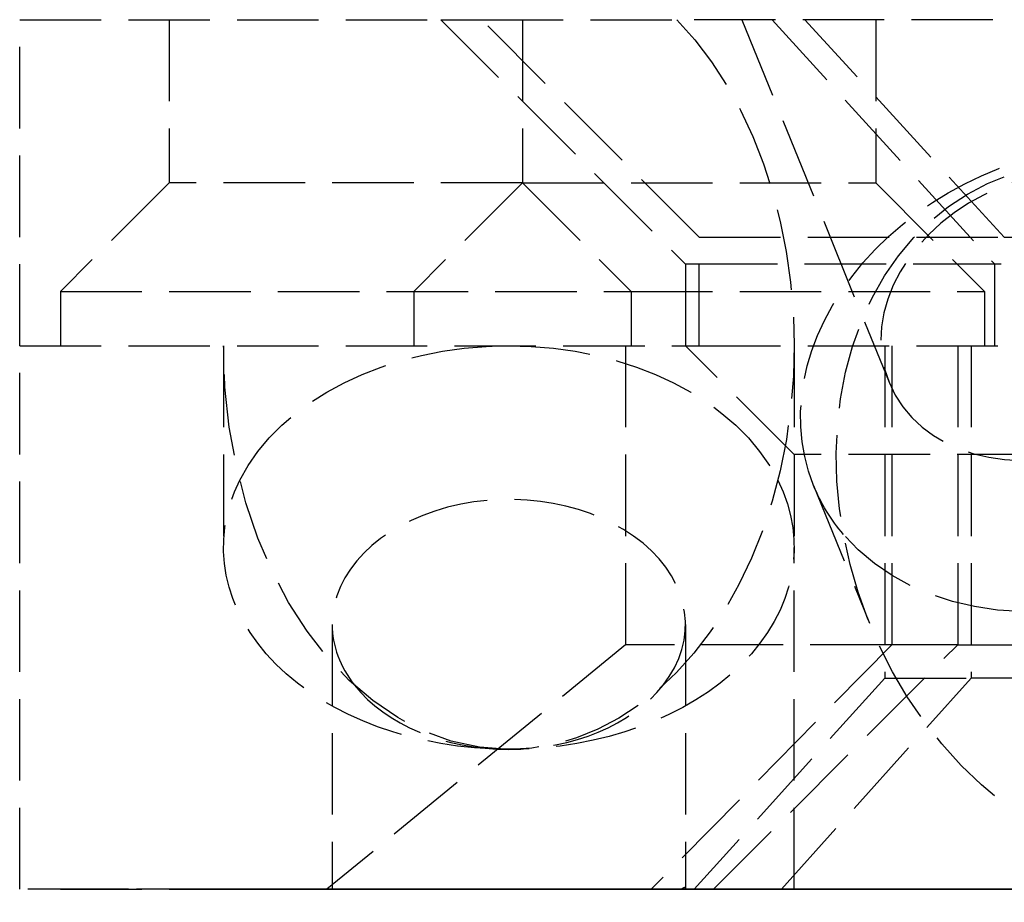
# Model space of a CAD drawing. Header units: millimetres. Extents: x -25 to 25, y -0.2 to 16.
# Tile 1 of 2: x -25 to -6.9, y -0.2 to 16. Entities that reach past the tile are written whole.
import ezdxf

# ---------------------------------------------------------------- set-up
doc = ezdxf.new("R2010")
doc.units = ezdxf.units.MM
doc.header["$LTSCALE"] = 10
doc.linetypes.add('ALLCAD_Strich', pattern=[0.2, 0.15, -0.05])
doc.layers.add('BESCH_KONT_sich_schn_ansi_2d', color=40, linetype='Continuous')
doc.layers.add('BESCH_KONT_sich_schn_grun_2d', color=10, linetype='Continuous')

msp = doc.modelspace()

# ---------------------------------------------------------------- linework, layer by layer
at = {"layer": 'BESCH_KONT_sich_schn_ansi_2d', "linetype": 'ALLCAD_Strich'}
for p, q in [((-25, 0), (-25, 0, -270)), ((-19.348, 0, -270), (-25, 0, -270)), ((25, 0), (-25, 0)), ((-21.25, 0, -240), (-21.25, 0, -243.712)), ((-21.25, 0, -180), (-21.25, 0, -183.712)), ((-21.25, 0, -120), (-21.25, 0, -123.712)), ((-21.25, 0, -60), (-21.25, 0, -63.712)), ((-21.25, 0), (-21.25, 0, -3.712)), ((-19.348, 0, -270), (-13.379, 0, -261.476)), ((-13.854, 0, -270), (-19.348, 0, -270)), ((-19.25, 0, -245.127), (-19.25, 0, -250)), ((-19.25, 0, -185.127), (-19.25, 0, -190)), ((-19.25, 0, -125.127), (-19.25, 0, -130)), ((-19.25, 0, -65.127), (-19.25, 0, -70)), ((-19.25, 0, -5.127), (-19.25, 0, -10)), ((-12.75, 0, -20.403), (-17.25, 0, -21.376)), ((-17.25, 0), (-17.25, 0, -21.376)), ((-17.25, 0, -21.376), (-11.156, 0, -34.811)), ((-16.5, 0, -20.828), (-12.5, 0, -20)), ((-10.554, 0, -34.568), (-16.5, 0, -20.828)), ((-16.5, 0, -20.828), (-16.5, 0, -1.391)), ((-12.485, 0, -268.044), (-13.854, 0, -270)), ((-12.587, 0, -270), (-13.854, 0, -270)), ((-13.379, 0, -261.476), (-12.831, 0, -251.022)), ((-12.163, 0, -261.895), (-13.379, 0, -261.476)), ((-12.759, 0, -249.65), (-12.233, 0, -239.609)), ((-12.75, 0, -245.127), (-12.75, 0, -249.974)), ((-12.75, 0, -185.127), (-12.75, 0, -190)), ((-12.75, 0, -125.127), (-12.75, 0, -130)), ((-12.75, 0, -65.127), (-12.75, 0, -70)), ((-12.75, 0, -5.127), (-12.75, 0, -10)), ((-7.058, 0, -32.952), (-12.75, 0, -20.403)), ((-12.75, 0, -20.403), (-12.75, 0, -10)), ((-12.75, 0, -5.127), (-12.75, 0)), ((-12.587, 0, -270), (12.587, 0, -270)), ((-10.985, 0, -239.424), (-12.587, 0, -270)), ((-12.5, 0, -5.534), (-12.5, 0, -20)), ((-12.5, 0, -20), (-6.883, 0, -32.979)), ((-12.5, 0, -5.534), (-12.5, 0, -3.534)), ((-8.953, 0, -263), (-12.485, 0, -268.044)), ((-12.233, 0, -239.609), (-10.998, 0, -239.674)), ((-8.953, 0, -263), (-12.163, 0, -261.895)), ((-11.319, 0, -11.577), (-9.109, 0, -4.115)), ((-11.156, 0, -34.811), (-7.058, 0, -32.952)), ((-10.998, 0, -239.674), (-7.739, 0, -239.844)), ((-10.985, 0, -239.424), (-7.49, 0, -239.607)), ((-10.75, 0), (-10.75, 0, -3.712)), ((-10.75, 0, -240), (-10.75, 0, -243.712)), ((-10.75, 0, -180), (-10.75, 0, -183.712)), ((-10.75, 0, -120), (-10.75, 0, -123.712)), ((-10.75, 0, -60), (-10.75, 0, -63.712)), ((-10.561, 0, -1.977), (-9.975, 0)), ((-6.883, 0, -32.979), (-10.554, 0, -34.568)), ((-8.588, 0, -5.631), (-9.72, 0, -4.425)), ((-9.083, 0, -270), (-7.49, 0, -239.607)), ((-7.739, 0, -239.844), (-8.953, 0, -263))]:
    msp.add_line(p, q, dxfattribs=at)
at = {"layer": 'BESCH_KONT_sich_schn_ansi_2d', "linetype": 'ALLCAD_Strich', "extrusion": (0, 1, 0)}
for centre, radius in [((19, -80), 5.25), ((19, -140), 5.25), ((19, -200), 5.25), ((19, -30), 5.25), ((19, -260), 5.25), ((19, -30), 3.25), ((19, -260), 3.25), ((12.5, -50), 5.25), ((12.5, -110), 5.25), ((12.5, -170), 5.25), ((12.5, -230), 5.25), ((12.5, -230), 3.25), ((7.5, -220), 3.25)]:
    msp.add_circle(centre, radius, dxfattribs=at)
at = {"layer": 'BESCH_KONT_sich_schn_ansi_2d', "linetype": 'ALLCAD_Strich', "extrusion": (0, -1, 0)}
for centre, radius in [((-19, -80), 3.25), ((-19, -140), 3.25), ((-19, -200), 3.25), ((-12.5, -50), 3.25), ((-12.5, -110), 3.25), ((-12.5, -170), 3.25), ((-7.5, -220), 5.25)]:
    msp.add_circle(centre, radius, dxfattribs=at)
at = {"layer": 'BESCH_KONT_sich_schn_ansi_2d', "linetype": 'ALLCAD_Strich', "extrusion": (0, 1, 0)}
for centre, radius, start, end in [((0, -240.25), 12.25, 3, 177), ((0, -30), 11.5, 203.4018, 336.5982), ((0, -240), 7.5, 3, 177), ((0, -29.75), 7.75, 204.4, 335.6)]:
    msp.add_arc(centre, radius, start, end, dxfattribs=at)
at = {"layer": 'BESCH_KONT_sich_schn_ansi_2d', "linetype": 'ALLCAD_Strich', "extrusion": (0, -1, 0)}
for centre, radius, start, end in [((0, -29.75), 12.25, 204.4, 335.6), ((0, -240), 11, 3, 177), ((0, -240.25), 7.75, 3, 177), ((0, -30), 7.5, 203.4018, 336.5982)]:
    msp.add_arc(centre, radius, start, end, dxfattribs=at)
for centre, major_axis, ratio, start_param, end_param in [((-16, 0, -240), (0, 0, 7.425), 0.707107, -2.69611, 2.69611), ((-16, 0, -180), (0, 0, 7.425), 0.707107, -2.69611, 2.69611), ((-16, 0, -120), (0, 0, 7.425), 0.707107, -2.69611, 2.69611), ((-16, 0, -60), (0, 0, 7.425), 0.707107, -2.69611, 2.69611), ((-16, 0), (0, 0, 7.425), 0.707107, 1.570796, 2.69611), ((-16, 0, -243.712), (5.25, 0), 0.707107, -1.570796, 4.712389), ((-16, 0, -183.712), (5.25, 0), 0.707107, -1.570796, 4.712389), ((-16, 0, -123.712), (5.25, 0), 0.707107, -1.570796, 4.712389), ((-16, 0, -63.712), (5.25, 0), 0.707107, -1.570796, 4.712389), ((-16, 0, -3.712), (-5.25, 0), 0.707107, -1.570796, 1.570796), ((-16, 0), (0, 0, 7.425), 0.707107, 2.69611, 3.141593), ((-16, 0, -240), (0, 0, 7.425), 0.707107, 2.69611, 3.141593), ((-16, 0, -180), (0, 0, 7.425), 0.707107, 2.69611, 3.141593), ((-16, 0, -120), (0, 0, 7.425), 0.707107, 2.69611, 3.141593), ((-16, 0, -60), (0, 0, 7.425), 0.707107, 2.69611, 3.141593), ((-16, 0, 6), (0, 0, 7.425), 0.707107, 3.04621, 3.771432), ((-16, 0), (0, 0, 7.425), 0.707107, -3.141593, -2.69611), ((-16, 0, -240), (0, 0, 7.425), 0.707107, -3.141593, -2.69611), ((-16, 0, -180), (0, 0, 7.425), 0.707107, -3.141593, -2.69611), ((-16, 0, -120), (0, 0, 7.425), 0.707107, -3.141593, -2.69611), ((-16, 0, -60), (0, 0, 7.425), 0.707107, -3.141593, -2.69611), ((-16, 0, -3.712), (5.25, 0), 0.707107, -1.570796, 1.570796), ((-16, 0), (0, 0, 7.425), 0.707107, -2.69611, -2.411865), ((-8.203, 0, -12.5), (1.609, 0, 5.433), 0.573576, -3.141592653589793, 3.141592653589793)]:
    msp.add_ellipse(centre, major_axis=major_axis, ratio=ratio, start_param=start_param, end_param=end_param, dxfattribs=at)
at = {"layer": 'BESCH_KONT_sich_schn_ansi_2d', "linetype": 'ALLCAD_Strich', "extrusion": (0, 1, 0)}
for centre, major_axis, ratio, start_param, end_param in [((-16, 0, -190), (0, 0, 4.596), 0.707107, -3.141592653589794, 3.141592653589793), ((-16, 0, -130), (0, 0, 4.596), 0.707107, -3.141592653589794, 3.141592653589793), ((-16, 0, -70), (0, 0, 4.596), 0.707107, -3.141592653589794, 3.141592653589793), ((-16, 0, -250), (0, 0, 4.596), 0.707107, 1.794997, 7.777742), ((-16, 0, -10), (0, 0, 4.596), 0.707107, -3.141592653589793, 3.141592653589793), ((-16, 0, -245.127), (-3.25, 0), 0.707107, 0, 3.926678), ((-16, 0, -245.127), (-3.25, 0), 0.707107, -0.785086, 0), ((-16, 0, -185.127), (-3.25, 0), 0.707107, 0, 3.926678), ((-16, 0, -185.127), (-3.25, 0), 0.707107, -0.785086, 0), ((-16, 0, -125.127), (-3.25, 0), 0.707107, 0, 3.926678), ((-16, 0, -125.127), (-3.25, 0), 0.707107, -0.785086, 0), ((-16, 0, -65.127), (-3.25, 0), 0.707107, 0, 3.926678), ((-16, 0, -65.127), (-3.25, 0), 0.707107, -0.785086, 0), ((-16, 0, -5.127), (-3.25, 0), 0.707107, 0, 3.926678), ((-16, 0, -5.127), (-3.25, 0), 0.707107, -0.785086, 0), ((-16, 0, -245.127), (-3.25, 0), 0.707107, -2.356507, -0.785086), ((-16, 0, -185.127), (-3.25, 0), 0.707107, -2.356507, -0.785086), ((-16, 0, -125.127), (-3.25, 0), 0.707107, -2.356507, -0.785086), ((-16, 0, -65.127), (-3.25, 0), 0.707107, -2.356507, -0.785086), ((-16, 0, -5.127), (-3.25, 0), 0.707107, -2.356507, -0.785086), ((-16, 0, 5.5), (3.712, 0, -8.962), 0.414214, 0.055671, 0.880781), ((-16, 0, -253.058), (2.34, 0, 5.251), 0.429431, 0.690638, 0.991078), ((-5.527, 0, -3.468), (5.034, 0, -1.491), 0.573576, -9.901485, -3.6183), ((-5.992, 0, -5.039), (3.116, 0, -0.923), 0.573576, -3.618299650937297, 2.664885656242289)]:
    msp.add_ellipse(centre, major_axis=major_axis, ratio=ratio, start_param=start_param, end_param=end_param, dxfattribs=at)
at = {"layer": 'BESCH_KONT_sich_schn_grun_2d', "linetype": 'ALLCAD_Strich'}
for p, q in [((-25, 16), (-17.25, 16)), ((-25, 10), (-25, 16)), ((-22.25, 16), (-22.25, 13)), ((-17.25, 16), (-12.75, 11.5)), ((-17.25, 16), (-16.5, 16)), ((-16.5, 16), (-12.908, 16)), ((-12.5, 12), (-16.5, 16)), ((-15.75, 16), (-15.75, 13)), ((12.908, 16), (-12.908, 16)), ((-11.71, 16), (-9.004, 9.329)), ((-11.156, 16), (-7.058, 11.5)), ((-6.883, 12), (-10.554, 16)), ((-9.25, 16), (-9.25, 13)), ((-22.25, 13), (-24.25, 11)), ((-15.75, 13), (-22.25, 13)), ((-15.75, 13), (-17.75, 11)), ((-15.75, 13), (-9.25, 13)), ((-15.75, 13), (-13.75, 11)), ((-9.25, 13), (-7.25, 11)), ((-12.5, 10), (-12.5, 12)), ((-12.5, 12), (-6.883, 12)), ((-6.883, 12), (6.883, 12)), ((-12.75, 11.5), (-12.75, 10)), ((-12.5, 11.5), (-12.75, 11.5)), ((-7.058, 11.5), (-12.5, 11.5)), ((-7.058, 10), (-7.058, 11.5)), ((7.058, 11.5), (-7.058, 11.5)), ((-24.25, 11), (-13.75, 11)), ((-24.25, 11), (-24.25, 10)), ((-17.75, 11), (-17.75, 10)), ((-13.75, 11), (-7.25, 11)), ((-13.75, 11), (-13.75, 10)), ((-7.25, 11), (-7.25, 10)), ((-25, 0), (-25, 10)), ((-25, 10), (-21.25, 10)), ((-25, 10), (-12.75, 10)), ((-21.25, 10), (-21.25, 6.288)), ((-13.854, 10), (-13.854, 4.5)), ((-12.75, 10), (-12.5, 10)), ((-10.75, 8), (-12.75, 10)), ((-12.5, 10), (-6.883, 10)), ((-10.75, 10), (-10.75, 6.288)), ((-9.083, 10), (-9.083, 3.887)), ((-8.953, 10), (-8.953, 4.5)), ((-7.739, 10), (-7.739, 4.5)), ((-7.49, 10), (-7.49, 3.887)), ((-4.25, 8), (-10.75, 8)), ((-10.392, 7.431), (-9.365, 4.898)), ((-10.75, 0), (-10.75, 6.288)), ((-19.25, 4.873), (-19.25, 0)), ((-12.75, 4.873), (-12.75, 0)), ((-13.854, 4.5), (-19.348, 0)), ((-8.953, 4.5), (-13.854, 4.5)), ((-8.953, 4.5), (-13.379, 0)), ((-12.233, 0), (-7.739, 4.5)), ((-7.739, 4.5), (-8.953, 4.5)), ((-7.739, 4.5), (7.739, 4.5)), ((-9.083, 3.887), (-12.587, 0)), ((-10.985, 0), (-7.49, 3.887)), ((-9.083, 3.887), (-7.49, 3.887)), ((7.49, 3.887), (-7.49, 3.887)), ((25, 0), (-25, 0))]:
    msp.add_line(p, q, dxfattribs=at)
at = {"layer": 'BESCH_KONT_sich_schn_grun_2d', "linetype": 'ALLCAD_Strich', "extrusion": (0, 0, -1)}
for centre, major_axis, ratio, start_param, end_param in [((-16, 10), (0, -7.425), 0.707107, -2.511753, 0), ((-5.527, 9.404), (-4.865, -1.973), 0.785419, 0, 3.179457), ((-4.5, 6.871), (-2.512, 6.194), 0.785419, -3.247987, 0.604019), ((-5.992, 10.551), (3.012, 1.222), 0.785419, -3.141592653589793, 3.141592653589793), ((-5.527, 9.404), (4.865, 1.973), 0.785419, 0.037864, 2.885966), ((-16, 10), (0, -7.425), 0.707107, 0, 1.570796), ((-16, 6.288), (-5.25, 0), 0.707107, 0.339837, 1.570796), ((-16, 6.288), (5.25, 0), 0.707107, -1.570796, -0.339837), ((-16, 6.288), (-5.25, 0), 0.707107, -1.570796, 0.339837), ((-16, 6.288), (5.25, 0), 0.707107, -0.339837, 1.570796), ((-5.527, 9.404), (-4.865, -1.973), 0.785419, -0.255627, 0)]:
    msp.add_ellipse(centre, major_axis=major_axis, ratio=ratio, start_param=start_param, end_param=end_param, dxfattribs=at)
at = {"layer": 'BESCH_KONT_sich_schn_grun_2d', "linetype": 'ALLCAD_Strich'}
for centre, major_axis, ratio, start_param, end_param in [((-16, 4.873), (3.25, 0), 0.707107, -0.508857, 3.141593), ((-16, 4.873), (-3.25, 0), 0.707107, 0, 0.508857), ((-16, 4.873), (3.25, 0), 0.707107, -2.632736, -0.508857), ((-16, -3.058), (3.248, 3.09), 0.036961, -0.111391, 0.189048)]:
    msp.add_ellipse(centre, major_axis=major_axis, ratio=ratio, start_param=start_param, end_param=end_param, dxfattribs=at)

doc.saveas('drawing.dxf')
